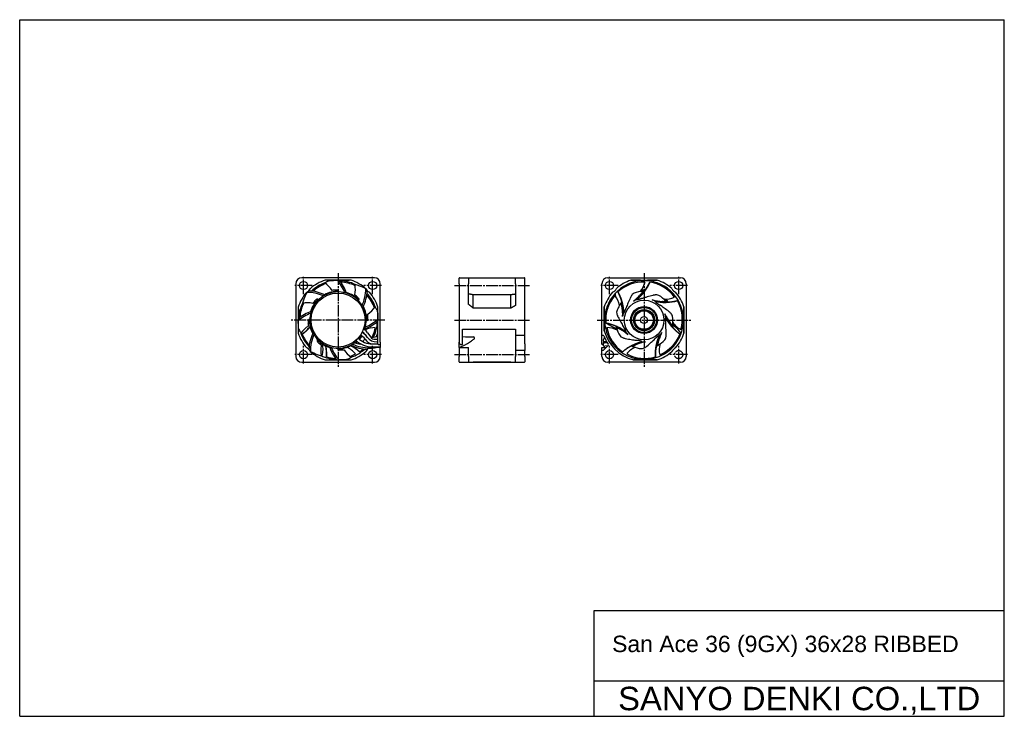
# Model space of a CAD drawing. Header units: millimetres. Extents: x 0 to 420, y 0 to 297.
import ezdxf
from ezdxf.enums import TextEntityAlignment as Align

# ---------------------------------------------------------------- set-up
doc = ezdxf.new("R2010")
doc.units = ezdxf.units.MM
doc.linetypes.add('CENTER', pattern=[27, 20, -2, 3, -2])
doc.linetypes.add('HS', pattern=[0])
doc.styles.get("Standard").update_dxf_attribs({"font": 'arial.ttf'})

msp = doc.modelspace()

# ---------------------------------------------------------------- linework, layer by layer
at = {"color": 7, "linetype": 'HS'}
for p, q in [((0, 297), (420, 297)), ((0, 0), (0, 297)), ((420, 0), (420, 297)), ((245, 45), (420, 45)), ((245, 0), (245, 45)), ((245, 15), (420, 15)), ((0, 0), (420, 0))]:
    msp.add_line(p, q, dxfattribs=at)
at = {"color": 7}
for p, q in [((151.3, 186.9), (120.3, 186.9)), ((141.35, 185.9), (130.26, 185.9)), ((136.34, 185.89), (135.46, 185.89)), ((187.44, 184.4), (187.44, 186.7)), ((187.64, 186.9), (191.44, 186.9)), ((191.44, 186.9), (193.44, 186.9)), ((191.44, 186.9), (191.44, 184.4)), ((191.44, 186.85), (211.44, 186.85)), ((193.44, 186.9), (209.53, 186.9)), ((193.44, 186.85), (193.44, 186.9)), ((209.53, 186.9), (211.44, 186.9)), ((209.53, 186.85), (209.53, 186.9)), ((211.44, 186.9), (215.24, 186.9)), ((211.44, 184.4), (211.44, 186.9)), ((215.44, 162.4), (215.44, 186.7)), ((250.85, 186.9), (281.85, 186.9)), ((260.75, 185.9), (271.96, 185.9)), ((117.8, 184.4), (117.8, 153.4)), ((153.8, 159.41), (153.8, 184.4)), ((187.44, 184.4), (187.44, 159.41)), ((191.44, 175.58), (191.44, 184.4)), ((211.44, 184.4), (211.44, 175.08)), ((248.35, 162.42), (248.35, 184.4)), ((266.5, 181.15), (266.31, 180.9)), ((284.35, 184.4), (284.35, 153.4)), ((131.38, 180.04), (131.38, 180.05)), ((132.42, 180.41), (132.42, 180.4)), ((209.53, 179.66), (193.44, 179.66)), ((193.44, 173.97), (193.44, 179.66)), ((209.53, 173.97), (209.53, 179.66)), ((256.86, 176.65), (256.94, 176.35)), ((270.08, 179.41), (270.22, 179.45)), ((276.02, 176.42), (275.71, 176.41)), ((118.8, 174.44), (118.8, 163.36)), ((152.8, 162.08), (152.8, 174.44)), ((209.53, 173.97), (193.44, 173.97)), ((249.35, 164.34), (249.35, 174.5)), ((283.35, 174.5), (283.35, 163.29)), ((118.81, 169.44), (118.81, 168.56)), ((152.79, 168.36), (152.79, 169.24)), ((146.15, 163.87), (146.34, 163.75)), ((146.65, 165.07), (147.04, 164.82)), ((146.72, 165.29), (146.81, 165.23)), ((146.81, 165.23), (147.15, 164.99)), ((188.94, 165.08), (211.44, 165.08)), ((188.94, 158.61), (188.94, 165.08)), ((211.44, 165.08), (211.44, 155.92)), ((254.38, 166.31), (254.66, 166.19)), ((278.26, 166.03), (278.06, 166.27)), ((142.69, 159.57), (142.61, 159.63)), ((147.35, 162.77), (147.73, 162.23)), ((148.4, 163.51), (149.77, 161.58)), ((151.53, 160.73), (152.8, 160.82)), ((152.79, 162.07), (152.79, 163.5)), ((152.8, 159.41), (152.8, 162.08)), ((211.44, 162.4), (215.44, 162.4)), ((215.44, 158.69), (215.44, 162.4)), ((248.35, 160.91), (248.35, 162.42)), ((248.35, 158.61), (248.35, 162.42)), ((248.35, 162.4), (248.9, 162.4)), ((248.35, 159.6), (248.35, 159.62)), ((249.35, 161.86), (249.35, 160.84)), ((249.83, 160.81), (249.35, 160.84)), ((142.69, 159.57), (143.03, 159.32)), ((150.4, 158.71), (152.81, 158.71)), ((150.4, 157.43), (153.8, 157.43)), ((151.8, 157.43), (152.07, 157.16)), ((153.6, 157.16), (152.07, 157.16)), ((152.3, 159.58), (152.8, 159.58)), ((152.8, 158.81), (152.8, 159.41)), ((153.2, 158.41), (153.6, 158.41)), ((153.6, 157.16), (153.8, 157.16)), ((153.8, 159.41), (153.8, 158.61)), ((153.8, 153.4), (153.8, 157.16)), ((187.44, 157.3), (187.44, 159.41)), ((187.44, 157.16), (187.44, 157.3)), ((187.44, 157.16), (187.64, 157.16)), ((187.44, 157.16), (187.44, 153.4)), ((187.64, 157.16), (191.44, 157.16)), ((188.44, 158.41), (188.94, 158.41)), ((188.94, 158.61), (188.94, 158.41)), ((191.44, 153.4), (191.44, 157.16)), ((211.44, 156), (215.44, 156)), ((211.44, 155.92), (211.44, 153.4)), ((215.44, 158.69), (215.44, 158.06)), ((215.44, 158.06), (215.44, 155.98)), ((215.44, 155.98), (215.44, 155.92)), ((215.44, 153.4), (215.44, 155.92)), ((248.35, 157.16), (250.08, 157.16)), ((248.35, 155.92), (248.35, 157.16)), ((248.35, 156), (248.84, 156)), ((248.35, 153.4), (248.35, 155.92)), ((248.82, 158.41), (248.55, 158.41)), ((250.98, 158.06), (248.98, 156.06)), ((250.47, 159.6), (249.32, 159.6)), ((250.71, 159.2), (249.35, 158.98)), ((250.88, 157.95), (249.55, 157.73)), ((260.91, 157.93), (261.18, 158.07)), ((271.54, 157.8), (271.6, 158.11)), ((130.26, 151.9), (141.35, 151.9)), ((135.26, 151.91), (136.14, 151.91)), ((187.44, 151.1), (187.44, 153.4)), ((191.44, 153.4), (191.44, 150.9)), ((211.44, 150.9), (211.44, 153.4)), ((215.44, 153.4), (215.44, 151.1)), ((271.96, 151.9), (261.8, 151.9)), ((120.3, 150.9), (151.3, 150.9)), ((187.64, 150.9), (191.44, 150.9)), ((191.44, 150.95), (211.44, 150.95)), ((191.44, 150.9), (193.44, 150.9)), ((193.44, 150.9), (193.44, 150.95)), ((209.53, 150.9), (193.44, 150.9)), ((209.53, 150.9), (209.53, 150.95)), ((209.53, 150.9), (211.44, 150.9)), ((211.44, 150.9), (215.24, 150.9)), ((281.85, 150.9), (250.85, 150.9))]:
    msp.add_line(p, q, dxfattribs=at)
at = {"color": 7, "linetype": 'CENTER', "ltscale": 0.25}
for p, q in [((121.05, 179.9), (121.05, 187.4)), ((135.8, 188.9), (135.8, 148.9)), ((150.55, 179.9), (150.55, 187.4)), ((251.6, 179.9), (251.6, 187.4)), ((266.35, 188.9), (266.35, 148.9)), ((281.1, 179.9), (281.1, 187.4)), ((124.8, 183.65), (117.3, 183.65)), ((154.3, 183.65), (146.8, 183.65)), ((185.44, 183.65), (217.44, 183.65)), ((255.35, 183.65), (247.85, 183.65)), ((284.85, 183.65), (277.35, 183.65)), ((155.8, 168.9), (115.8, 168.9)), ((185.44, 168.9), (217.44, 168.9)), ((246.35, 168.9), (286.35, 168.9)), ((121.05, 150.4), (121.05, 157.9)), ((150.55, 150.4), (150.55, 157.9)), ((251.6, 150.4), (251.6, 157.9)), ((281.1, 150.4), (281.1, 157.9)), ((124.8, 154.15), (117.3, 154.15)), ((154.3, 154.15), (146.8, 154.15)), ((185.44, 154.15), (217.44, 154.15)), ((255.35, 154.15), (247.85, 154.15)), ((284.85, 154.15), (277.35, 154.15))]:
    msp.add_line(p, q, dxfattribs=at)
msp.add_line((153.8, 158.61), (153.8, 157.16))
at = {"color": 7}
for centre, radius in [((121.05, 183.65), 1.75), ((150.55, 183.65), 1.75), ((251.6, 183.65), 1.75), ((281.1, 183.65), 1.75), ((135.8, 168.9), 11.5), ((266.35, 168.9), 5.75), ((266.35, 168.9), 5.35), ((266.35, 168.9), 4.5), ((266.35, 168.9), 4.2), ((266.35, 168.9), 3.95), ((266.35, 168.9), 1.49), ((121.05, 154.15), 1.75), ((150.55, 154.15), 1.75), ((251.6, 154.15), 1.75)]:
    msp.add_circle(centre, radius, dxfattribs=at)
at = {"color": 7, "ltscale": 0.403342}
msp.add_circle((266.35, 168.9), 8.45, dxfattribs=at)
at = {"color": 7, "linetype": 'CENTER', "ltscale": 0.25}
msp.add_circle((281.1, 154.15), 1.75, dxfattribs=at)
at = {"color": 7}
for centre, radius, start, end in [((120.3, 184.4), 2.5, 90, 180), ((135.8, 168.9), 17.88, 108.0596, 131.5307), ((137.21, 173.57), 13.18, 114.427, 122.0033), ((125.34, 444.99), 259.3, 271.5259, 272.2376), ((122.49, 174.43), 17.31, 20.6883, 41.4406), ((122.49, 174.43), 17.97, 19.1296, 39.59), ((135.8, 168.9), 16.8, 64.3945, 87.5974), ((136.15, 169.23), 15.91, 64.0072, 87.1498), ((135.8, 168.9), 17.88, 48.4693, 71.9404), ((151.3, 184.4), 2.5, 0, 90), ((187.64, 186.7), 0.2, 90, 180), ((215.24, 186.7), 0.2, 0, 90), ((250.85, 184.4), 2.5, 90, 180), ((266.35, 168.9), 17.9, 108.2461, 131.3916), ((266, 169.23), 15.91, 87.3665, 132.7898), ((266.35, 168.9), 16.8, 90, 115.596), ((258.76, 186.63), 8.12, 316.3979, 349.3356), ((279.66, 174.43), 17.97, 141.252, 143.5194), ((266.35, 168.9), 16.8, 70.6263, 90), ((250.55, 193.04), 19.84, 323.1836, 336.4528), ((266.39, 169.37), 15.91, 35.9379, 81.3612), ((266.35, 168.9), 17.9, 48.6084, 71.7539), ((281.85, 184.4), 2.5, 0, 90), ((135.8, 168.9), 17.88, 138.4693, 161.9404), ((145.98, 168.42), 26.55, 152.4447, 159.2581), ((121.05, 183.65), 3.2, 295.2364, 334.7636), ((135.8, 168.9), 17.83, 138.0336, 138.5233), ((122.47, 163.4), 17.31, 65.6883, 90.0929), ((122.47, 163.4), 17.97, 64.1296, 87.4204), ((135.8, 168.9), 16.8, 109.3945, 132.5974), ((135.76, 169.37), 15.91, 108.8591, 132.1064), ((135.8, 168.9), 12.25, 88.9682, 118.0934), ((122.49, 174.43), 12.89, 33.4689, 53.1324), ((135.8, 168.9), 12, 76.1269, 106.373), ((134.9, 167.62), 14.02, 89.3631, 96.8016), ((134.92, 169.38), 12.26, 85.9521, 89.3441), ((151.6, 193.04), 19.84, 215.0899, 216.8164), ((122.49, 174.43), 15.11, 25.3135, 28.3582), ((135.8, 168.9), 12.25, 43.9682, 73.0934), ((130.3, 182.23), 12.89, 348.4689, 8.1324), ((140.1, 171.21), 13.18, 69.427, 77.0033), ((135.33, 158.72), 26.55, 62.4447, 69.2581), ((130.3, 182.23), 17.31, 335.6883, 0.0929), ((130.3, 182.23), 17.97, 334.1296, 357.4204), ((135.8, 168.9), 17.83, 48.0336, 48.5233), ((150.55, 183.65), 3.2, 205.2364, 244.7636), ((135.8, 168.9), 17.88, 18.0596, 41.5307), ((266.35, 168.9), 17.9, 138.6084, 161.7539), ((266.35, 168.9), 16.8, 115.6263, 160.596), ((251.6, 183.65), 3.2, 294.3871, 335.6129), ((237.63, 171.6), 19.84, 14.6121, 27.8814), ((271.85, 182.23), 12.89, 171.8673, 174.2016), ((266.35, 168.9), 12.25, 92.5469, 110.4987), ((279.66, 174.43), 15.97, 153.4437, 155.3668), ((267.36, 169.1), 12.63, 95.6103, 98.9905), ((266.35, 168.9), 12.71, 89.9133, 94.3729), ((259.56, 184.93), 7.33, 323.4467, 326.4564), ((266.35, 168.9), 12.25, 91.3177, 92.5469), ((250.47, 192.92), 19.55, 322.0054, 322.9526), ((266.35, 168.9), 12.25, 89.3267, 91.3178), ((267.05, 171.23), 10.48, 91.3878, 95.0838), ((279.66, 174.43), 15.11, 151.6418, 153.6206), ((267.24, 169.38), 12.26, 92.2777, 94.0479), ((279.66, 174.43), 12.89, 126.8673, 129.118), ((266.35, 168.9), 16.8, 25.6263, 70.596), ((279.68, 163.4), 17.97, 96.252, 98.3795), ((281.1, 183.65), 3.2, 204.3871, 245.6129), ((266.35, 168.9), 17.9, 18.2461, 41.3916), ((133.49, 173.2), 13.18, 159.427, 167.0033), ((135.8, 168.9), 12.25, 133.9682, 163.0934), ((135.8, 168.9), 12, 121.1269, 162.2039), ((136.07, 167.36), 14.02, 134.3631, 141.8016), ((126.78, 196.3), 19.84, 266.1409, 268.245), ((134.84, 168.61), 12.26, 130.9521, 134.3441), ((126.68, 185.89), 8.12, 270.049, 272.9691), ((122.47, 163.4), 15.11, 70.3135, 73.3582), ((135.8, 168.9), 12, 117.2039, 121.1269), ((135.8, 168.9), 12, 111.627, 117.2039), ((135.8, 168.9), 12, 106.373, 111.627), ((135.8, 168.9), 11.99, 106.3702, 111.6298), ((135.8, 168.9), 12, 72.2039, 76.1269), ((135.8, 168.9), 12, 31.1269, 72.2039), ((134.26, 168.63), 14.02, 44.3631, 51.8016), ((135.52, 169.86), 12.26, 40.9521, 44.3441), ((130.3, 182.23), 15.11, 340.3135, 343.3582), ((154.39, 174.02), 8.12, 139.2359, 142.1957), ((135.8, 168.9), 16.8, 19.3945, 42.5974), ((136.27, 168.83), 15.91, 19.1351, 41.2049), ((265.88, 168.83), 15.91, 138.7951, 184.2184), ((247.76, 174.02), 8.12, 7.8265, 40.7641), ((271.85, 182.23), 17.97, 186.252, 190.4686), ((266.35, 168.9), 12.25, 140.7552, 142.7463), ((332.12, 146.03), 78.62, 155.7064, 157.5182), ((264.83, 176.59), 4.72, 148.3046, 156.2149), ((264.82, 176.83), 4.59, 139.8002, 147.8757), ((262.84, 178.61), 1.93, 113.7236, 142.1592), ((250.29, 193.07), 19.78, 305.6223, 320.8069), ((251.61, 191.05), 17.37, 305.9903, 313.52), ((266.35, 168.9), 9.28, 110.0702, 119.2597), ((250.37, 193.03), 20.03, 309.7123, 321.6386), ((263.22, 177.69), 0.0856, 231.979, 270.9629), ((251.24, 191.44), 17.9, 313.5193, 320.184), ((256.29, 187.31), 11.38, 320.4521, 322.8934), ((271.41, 161.76), 17.37, 106.9424, 109.2406), ((277.71, 141.94), 38.17, 105.2212, 107.3069), ((289.2, 104.26), 77.55, 104.2717, 106.108), ((266.35, 168.9), 9.28, 58.6416, 67.8311), ((275.24, 196.53), 19.78, 254.1937, 269.3784), ((274.48, 194.24), 17.37, 254.5617, 262.0914), ((271.42, 174.89), 4.72, 96.8759, 104.7864), ((271.6, 175.05), 4.58, 88.3628, 96.4664), ((275.25, 196.44), 20.03, 258.2837, 270.21), ((271.27, 176.83), 0.0856, 180.5504, 219.5343), ((271.75, 177.7), 1.93, 62.295, 90.7306), ((274.55, 194.76), 17.9, 262.0908, 268.7554), ((266.35, 168.9), 12.25, 41.1183, 59.0701), ((274.47, 188.24), 11.38, 269.0235, 271.4648), ((275.48, 185.89), 8.12, 264.9693, 297.907), ((279.68, 163.4), 15.11, 107.819, 108.6206), ((274.66, 184.2), 7.33, 272.0181, 275.0278), ((275.23, 196.3), 19.55, 270.5768, 271.524), ((267.32, 168.61), 12.26, 45.6559, 48.3202), ((268.49, 170.05), 10.48, 38.2798, 47.4353), ((266.35, 168.9), 12.25, 39.8891, 41.1184), ((266.35, 168.9), 12.25, 37.8981, 39.8892), ((266.09, 167.36), 14.02, 40.914, 45.6369), ((275.37, 196.3), 19.84, 271.755, 285.0242), ((266.75, 169.16), 15.91, 344.5093, 29.9326), ((130.27, 155.59), 17.97, 109.1296, 129.59), ((135.8, 168.9), 16.8, 154.3945, 177.5974), ((135.41, 169.16), 15.91, 153.6924, 177.0362), ((122.47, 163.4), 12.89, 78.4689, 98.1324), ((135.8, 168.9), 12, 162.2039, 166.1269), ((135.8, 168.9), 12, 27.2039, 31.1269), ((135.8, 168.9), 12, 346.1269, 27.2039), ((135.8, 168.9), 12.25, 358.9682, 28.0934), ((141.34, 182.21), 12.89, 303.4689, 323.1324), ((140.47, 167.49), 13.18, 24.427, 32.0033), ((411.89, 179.36), 259.3, 181.5259, 182.2376), ((266.35, 168.9), 16.8, 160.6263, 180), ((260.82, 182.21), 12.89, 216.8673, 219.316), ((256.57, 172.2), 1.93, 165.1522, 193.5877), ((266.35, 168.9), 12.25, 155, 161.9273), ((266.35, 168.9), 12.25, 143.9755, 155), ((266.35, 168.9), 12.25, 142.7463, 143.9755), ((249.58, 173.59), 7.33, 14.8752, 17.885), ((237.66, 171.46), 19.55, 13.434, 14.3811), ((245.69, 172.51), 11.38, 11.8806, 14.3219), ((237.44, 171.42), 19.78, 357.0508, 12.2355), ((239.31, 171.14), 17.9, 4.9479, 11.6126), ((237.52, 171.45), 20.03, 1.1409, 13.0671), ((239.84, 171.18), 17.37, 357.4189, 4.9486), ((290.08, 162.79), 33.37, 156.5122, 160.0939), ((255.12, 147.13), 33.37, 53.6551, 57.2367), ((229.42, 109.87), 78.62, 52.8492, 54.6611), ((274.19, 168.67), 4.72, 45.4475, 53.3577), ((279.68, 163.4), 12.89, 81.8673, 84.0622), ((266.35, 168.9), 16.8, 0, 25.596), ((130.27, 155.59), 17.31, 110.6883, 131.4406), ((-140.29, 158.44), 259.3, 1.5259, 2.2376), ((135.32, 168.01), 12.26, 175.9521, 179.3441), ((137.08, 168), 14.02, 179.3631, 186.8016), ((130.27, 155.59), 15.11, 115.3135, 118.3582), ((135.8, 168.9), 12.25, 178.9682, 208.0934), ((135.8, 168.9), 12, 166.1269, 207.2039), ((141.34, 182.21), 17.97, 289.1296, 309.59), ((141.34, 182.21), 17.31, 290.6883, 311.4406), ((141.34, 182.21), 15.11, 295.3135, 298.3582), ((134.53, 169.8), 14.02, 359.3631, 6.8016), ((136.28, 169.78), 12.26, 355.9521, 359.3441), ((135.8, 168.9), 16.8, 334.3945, 357.5974), ((266.35, 168.9), 16.8, 180, 205.596), ((260.82, 182.21), 17.97, 231.252, 232.9845), ((259.2, 172.65), 4.59, 191.2287, 199.3043), ((259.39, 172.51), 4.72, 199.7332, 207.6435), ((325.24, 206.06), 78.62, 207.1349, 208.9468), ((285.92, 183.64), 33.37, 207.9408, 211.5225), ((266.35, 168.9), 9.28, 161.4987, 170.6883), ((257.53, 171.93), 0.0856, 283.4076, 322.3915), ((293.49, 179.17), 19.78, 202.7651, 217.9498), ((291.23, 178.34), 17.37, 203.1328, 210.6629), ((266.35, 168.9), 9.28, 7.213, 16.4025), ((275.62, 170), 0.0856, 129.1218, 168.1058), ((293.43, 179.11), 20.03, 206.8552, 218.7814), ((291.69, 178.61), 17.9, 210.6622, 217.3268), ((274.42, 168.63), 4.59, 36.943, 45.0186), ((276.6, 170.16), 1.93, 10.8665, 39.302), ((266.35, 168.9), 12.25, 349.6897, 7.6416), ((266.35, 168.9), 16.8, 340.6263, 0), ((271.89, 155.59), 17.97, 51.252, 53.2563), ((131.13, 170.31), 13.18, 204.427, 212.0033), ((130.27, 155.59), 12.89, 123.4689, 143.1324), ((108.75, 178.93), 19.84, 306.4043, 319.6736), ((116.83, 172.36), 8.12, 320.3975, 326.4593), ((144.31, 160.63), 5, 35.251, 57), ((135.8, 168.9), 12, 339.9954, 340.973), ((135.8, 168.9), 12, 340.973, 342.2039), ((135.8, 168.9), 12, 342.2039, 346.1269), ((135.8, 168.9), 12.25, 339.7257, 343.0934), ((151.39, 157.55), 8.12, 87.8073, 119.7126), ((136.04, 168.49), 15.91, 334.2414, 349.7764), ((155.82, 148.12), 19.84, 100.6901, 101.9482), ((136.27, 168.83), 15.91, 355.7816, 356.5036), ((266.35, 168.9), 17.6, 195.0037, 254.9963), ((246.33, 148.12), 19.84, 66.0407, 79.3099), ((250.76, 157.55), 8.12, 59.255, 92.1927), ((266.11, 168.49), 15.91, 190.2236, 235.6469), ((260.82, 182.21), 17.97, 234.9212, 249.8727), ((266.35, 168.9), 12.25, 192.1838, 194.1749), ((246.46, 148.07), 19.55, 64.8625, 65.8097), ((266.35, 168.9), 12.25, 194.1749, 195.4041), ((266.35, 168.9), 12.25, 195.404, 213.3558), ((252.23, 158.71), 7.33, 66.3038, 69.3136), ((246.39, 147.95), 20.03, 52.5694, 64.4957), ((246.35, 147.86), 19.78, 48.4794, 63.6641), ((250.65, 154.99), 11.38, 63.3092, 65.7505), ((247.74, 149.15), 17.9, 56.3765, 63.0411), ((248.04, 149.6), 17.37, 48.8475, 56.3771), ((258.48, 163.89), 0.0856, 334.8361, 13.82), ((266.35, 168.9), 9.28, 212.9273, 222.1168), ((242.33, 164.11), 33.37, 2.2265, 5.8082), ((197.17, 160.97), 78.62, 1.4207, 3.2325), ((286.54, 174.61), 11.38, 217.5949, 220.0362), ((283.49, 171.95), 7.33, 220.5895, 223.5993), ((293.31, 179.04), 19.55, 219.1483, 220.0954), ((266.35, 168.9), 12.25, 346.4695, 348.4606), ((293.4, 178.93), 19.84, 220.3264, 233.5957), ((266.35, 168.9), 12.25, 348.4606, 349.6898), ((285.32, 172.36), 8.12, 213.5407, 246.4784), ((265.07, 168), 14.02, 353.1984, 356.6616), ((271.89, 155.59), 12.89, 36.8673, 56.5311), ((268.68, 168.2), 10.48, 349.7927, 354.1731), ((135.8, 168.9), 17.88, 198.0596, 221.5307), ((135.8, 168.9), 16.8, 199.3945, 222.5974), ((135.35, 168.75), 15.91, 201.4959, 221.9397), ((141.3, 155.57), 17.97, 154.1296, 177.4204), ((141.3, 155.57), 17.31, 155.6883, 180.0929), ((135.8, 168.9), 12, 207.2039, 211.1269), ((135.8, 168.9), 12, 211.1269, 252.2039), ((141.3, 155.57), 15.11, 160.3135, 163.3582), ((136.09, 167.93), 12.26, 220.9521, 224.3441), ((135.8, 168.9), 12.25, 223.9682, 253.0934), ((135.8, 168.9), 12, 307.0586, 311.6453), ((135.8, 168.9), 12.25, 307.7707, 311.8018), ((150.4, 167.43), 10, 225.7233, 270), ((150.4, 167.43), 8.72, 225.8747, 270), ((135.8, 168.9), 12, 317.7755, 326.4725), ((135.8, 168.9), 12.25, 317.8195, 326.3619), ((140.42, 155.41), 8.72, 37.6853, 55.1499), ((140.42, 155.41), 10, 37.6853, 55.759), ((144.31, 160.63), 3.72, 35.251, 57), ((135.8, 168.9), 14, 318.9202, 324.845), ((135.8, 168.9), 12, 332.6349, 333.7404), ((135.8, 168.9), 12.25, 332.4186, 333.4723), ((152.3, 164.58), 6.28, 217.6853, 249.0868), ((152.3, 164.58), 5, 217.6853, 270), ((151.4, 162.73), 2, 215.251, 273.8775), ((149.13, 174.4), 12.89, 272.981, 278.1324), ((149.13, 174.4), 12.88, 278.1514, 283.7495), ((135.8, 168.9), 17.83, 336.8368, 342.3745), ((149.13, 174.4), 12.88, 283.7498, 285.866), ((152.52, 162.49), 0.5, 285.866, 303.6359), ((152.52, 162.49), 0.5, 303.6359, 305.0236), ((205.55, 604.81), 443.28, 267.8523, 268.4541), ((172.66, 188.37), 34.76, 301.9853, 305.3897), ((249.8, 79.82), 98.41, 124.6416, 125.406), ((193.58, 161.19), 0.5, 304.6416, 88.4541), ((249.45, 160.22), 0.632, 99.2216, 279.2216), ((248.9, 162.05), 0.35, 21.4281, 90), ((266.35, 168.9), 18.4, 201.4281, 213.7105), ((253.02, 174.4), 12.89, 261.8673, 264.4557), ((266.35, 168.9), 16.8, 205.6263, 250.596), ((257.67, 163.31), 1.93, 216.5807, 245.0163), ((258.96, 165.64), 4.59, 242.6573, 250.7329), ((259.19, 165.7), 4.72, 251.1617, 259.072), ((274.01, 238.11), 78.62, 258.5635, 260.3753), ((267.03, 193.39), 33.37, 259.3693, 262.951), ((270.28, 140.23), 20.03, 103.998, 115.9243), ((270.33, 140.15), 19.78, 99.908, 115.0926), ((270.02, 142.55), 17.37, 100.276, 107.8057), ((265.36, 159.62), 0.0856, 26.2647, 65.2486), ((266.35, 168.9), 9.28, 264.3559, 273.5454), ((247.63, 184.69), 33.37, 310.7979, 314.3796), ((291.22, 154.1), 20.03, 155.4266, 167.3528), ((291.31, 154.08), 19.78, 151.3366, 166.5212), ((266.35, 168.9), 12.25, 298.2612, 316.213), ((289.74, 155.15), 17.9, 159.2336, 165.8983), ((272.99, 162.34), 0.0856, 77.6933, 116.6772), ((266.35, 168.9), 9.28, 315.7844, 324.974), ((289.24, 155.34), 17.37, 151.7046, 159.2343), ((266.81, 168.75), 15.91, 293.0808, 338.5041), ((266.35, 168.9), 16.8, 295.6263, 340.596), ((273.73, 161.68), 1.93, 319.4379, 347.8734), ((271.17, 162.42), 4.59, 345.5144, 353.59), ((271.06, 162.63), 4.72, 354.0189, 1.9292), ((266.35, 168.9), 17.9, 318.6084, 341.7539), ((121.05, 154.15), 3.2, 25.2364, 64.7636), ((135.8, 168.9), 17.83, 228.0336, 228.5233), ((135.8, 168.9), 17.88, 228.4693, 251.9404), ((136.28, 179.08), 26.55, 242.4447, 249.2581), ((137.34, 169.16), 14.02, 224.3631, 231.8016), ((141.3, 155.57), 12.89, 168.4689, 188.1324), ((121.27, 156.22), 8.12, 344.9501, 17.8878), ((111.09, 154), 19.84, 357.8329, 11.1021), ((149.12, 163.36), 17.97, 199.1296, 219.59), ((135.8, 168.9), 12, 252.2039, 256.1269), ((135.8, 168.9), 12, 256.1269, 297.2039), ((149.12, 163.36), 17.31, 200.6883, 221.4406), ((149.12, 163.36), 15.11, 205.3135, 208.3582), ((135.8, 168.9), 12.25, 268.9682, 298.0934), ((136.69, 168.42), 12.26, 265.9521, 269.3441), ((136.7, 170.18), 14.02, 269.3631, 276.8016), ((149.12, 163.36), 12.89, 213.4689, 233.1324), ((136.65, 149.63), 8.12, 36.3787, 69.3164), ((132.04, 140.29), 19.84, 49.2615, 62.5307), ((135.8, 168.9), 12, 297.2039, 301.1269), ((149.13, 174.4), 17.97, 244.1296, 267.4204), ((135.8, 168.9), 17.88, 288.0596, 311.5307), ((135.8, 168.9), 16.8, 289.3945, 312.5974), ((135.8, 168.9), 12, 301.1269, 307.0586), ((149.13, 174.4), 17.31, 245.6883, 270.0929), ((149.13, 174.4), 16.26, 247.9812, 256.3159), ((136.04, 168.49), 15.91, 304.3531, 311.672), ((150.55, 154.15), 3.2, 120.4478, 154.7636), ((149.13, 174.4), 17.49, 269.3452, 279.6784), ((135.8, 168.9), 17.83, 318.0336, 318.5233), ((130.82, 166.94), 20.82, 331.5284, 332.9875), ((153.2, 158.81), 0.4, 180, 270), ((153.6, 158.61), 0.2, 270, 0), ((188.44, 159.41), 1, 180, 270), ((172.56, 193.14), 38.94, 292.4653, 296.6891), ((248.55, 158.61), 0.2, 180, 270), ((249.45, 158.98), 0.632, 99.2216, 209.2917), ((249.45, 158.36), 0.632, 99.2216, 279.2216), ((248.84, 156.2), 0.2, 270, 315), ((250.63, 158.41), 0.5, 315, 33.7105), ((253.02, 174.4), 17.97, 276.252, 278.018), ((270.11, 140.29), 19.84, 117.4693, 130.7385), ((265.5, 149.63), 8.12, 110.6836, 143.6213), ((266.35, 168.9), 12.25, 243.6124, 245.6035), ((270.24, 140.36), 19.55, 116.2911, 117.2383), ((266.35, 168.9), 12.25, 245.6034, 246.8326), ((266.35, 168.9), 12.25, 246.8326, 264.7844), ((265.51, 151.51), 7.33, 117.7324, 120.7421), ((267.43, 147.95), 11.38, 114.7378, 117.1791), ((270.19, 142.04), 17.9, 107.805, 114.4697), ((265.3, 158.63), 1.93, 268.0075, 296.4503), ((264.29, 161.09), 4.59, 294.0859, 302.1614), ((264.38, 161.31), 4.72, 302.5903, 310.5006), ((217.02, 218.04), 78.62, 309.9921, 311.8039), ((291.06, 154), 19.84, 168.8979, 182.1671), ((266.35, 168.9), 12.25, 295.041, 297.032), ((291.09, 154.15), 19.55, 167.7197, 168.6668), ((266.35, 168.9), 12.25, 297.032, 298.2612), ((266.35, 168.9), 17.9, 288.2461, 311.3916), ((279.41, 157.4), 7.32, 169.1579, 172.1719), ((283.4, 156.68), 11.38, 166.1664, 168.6077), ((280.88, 156.22), 8.12, 162.1122, 195.0499), ((281.1, 154.15), 3.2, 114.3871, 155.6129), ((260.85, 155.57), 17.97, 6.252, 8.1555), ((120.3, 153.4), 2.5, 180, 270), ((131.51, 166.59), 13.18, 249.427, 257.0033), ((135.35, 168.75), 15.91, 244.3853, 246.9192), ((135.8, 168.9), 16.8, 244.3945, 267.5974), ((135.63, 168.45), 15.91, 252.9245, 266.8179), ((146.27, -107.19), 259.3, 91.5259, 92.2376), ((134.4, 164.23), 13.18, 294.427, 302.0033), ((135.63, 168.45), 15.91, 289.3251, 298.3478), ((151.3, 153.4), 2.5, 270, 0), ((250.85, 153.4), 2.5, 180, 270), ((266.52, 168.45), 15.91, 241.6522, 287.0755), ((253.04, 163.36), 12.89, 306.8673, 309.6189), ((266.35, 168.9), 16.8, 250.6263, 270), ((266.35, 168.9), 16.8, 270, 295.596), ((253.04, 163.36), 17.97, 321.252, 323.0744), ((260.85, 155.57), 12.89, 351.8673, 354.8062), ((281.85, 153.4), 2.5, 270, 0), ((187.64, 151.1), 0.2, 180, 270), ((215.24, 151.1), 0.2, 270, 0)]:
    msp.add_arc(centre, radius, start, end, dxfattribs=at)
for points, weights in [([(132.24, 185.78), (131.27, 185.83), (130.26, 185.9)], [1.00857192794, 1.00657621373, 1]), ([(141.35, 185.9), (138.83, 185.72), (136.49, 185.7)], [1, 1.01648441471, 1.00418768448]), ([(263.36, 185.86), (262.08, 185.87), (260.75, 185.9)], [1, 1.0031097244, 1]), ([(271.96, 185.9), (270.62, 185.87), (269.34, 185.86)], [1, 1.0031097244, 1]), ([(193.44, 179.66), (192.45, 179.84), (191.44, 180.02)], [1, 1.00008958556, 1]), ([(211.44, 179.9), (210.48, 179.78), (209.53, 179.66)], [1, 1.00003995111, 1]), ([(118.8, 174.44), (118.98, 171.93), (119, 169.59)], [1, 1.01648441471, 1.00418768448]), ([(152.69, 172.46), (152.73, 173.43), (152.8, 174.44)], [1.00857192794, 1.00657621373, 1]), ([(193.44, 173.97), (192.58, 174.76), (191.44, 175.58)], [1, 1.00090661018, 1]), ([(211.44, 175.08), (210.39, 174.52), (209.53, 173.97)], [1, 1.00043662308, 1]), ([(249.35, 174.5), (249.38, 173.17), (249.39, 171.89)], [1, 1.0031097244, 1]), ([(283.31, 171.89), (283.33, 173.17), (283.35, 174.5)], [1, 1.0031097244, 1]), ([(152.79, 163.5), (152.63, 165.94), (152.61, 168.21)], [1.00091602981, 1.01613403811, 1.00418768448]), ([(118.92, 165.34), (118.87, 164.37), (118.8, 163.36)], [1.00857192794, 1.00657621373, 1]), ([(249.39, 165.91), (249.38, 165.1), (249.37, 164.28)], [1, 1.00195425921, 1.0014522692]), ([(283.35, 163.29), (283.33, 164.63), (283.31, 165.91)], [1, 1.0031097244, 1]), ([(130.26, 151.9), (132.77, 152.07), (135.11, 152.1)], [1, 1.01648441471, 1.00418768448]), ([(139.36, 152.01), (140.33, 151.97), (141.35, 151.9)], [1.00857192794, 1.00657621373, 1]), ([(261.73, 151.92), (262.56, 151.93), (263.36, 151.94)], [1.0014522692, 1.00195425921, 1]), ([(269.34, 151.94), (270.62, 151.92), (271.96, 151.9)], [1, 1.0031097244, 1])]:
    msp.add_rational_spline(points, weights, degree=2, dxfattribs=at)
for points, degree in [([(131.76, 185.57), (131.92, 185.64), (132.08, 185.71), (132.24, 185.78)], 3), ([(268.78, 185.11), (268.37, 184.14), (267.9, 183.2), (267.38, 182.29), (266.8, 181.41), (266.18, 180.56), (265.51, 179.76), (264.79, 178.99), (264.02, 178.27), (263.22, 177.6)], 9), ([(266.35, 185.83), (265.39, 185.84), (264.39, 185.85), (263.36, 185.86)], 3), ([(269.34, 185.86), (268.31, 185.85), (267.31, 185.84), (266.35, 185.83)], 3), ([(268.74, 185.11), (268.74, 185.11), (268.76, 185.11), (268.78, 185.11)], 3), ([(135.27, 181.64), (135.31, 181.58), (135.35, 181.53), (135.39, 181.47), (135.42, 181.42), (135.46, 181.36), (135.5, 181.31), (135.54, 181.25), (135.58, 181.2), (135.62, 181.15)], 9), ([(255.17, 180.88), (255.17, 180.88), (255.18, 180.89), (255.19, 180.9)], 3), ([(255.19, 180.9), (255.69, 179.98), (256.14, 179.03), (256.53, 178.05), (256.86, 177.05), (257.13, 176.04), (257.33, 175.01), (257.48, 173.97), (257.57, 172.92), (257.6, 171.88)], 9), ([(265.87, 180.89), (265.79, 180.78), (265.71, 180.68), (265.62, 180.58)], 3), ([(266.07, 180.6), (266.15, 180.7), (266.23, 180.8), (266.31, 180.9)], 3), ([(271.92, 184.75), (271.93, 184.75), (271.93, 184.75), (271.93, 184.74)], 3), ([(125.39, 176.44), (125.47, 176.43), (125.55, 176.42), (125.63, 176.42), (125.71, 176.41), (125.79, 176.41), (125.87, 176.4), (125.95, 176.4), (126.03, 176.4), (126.11, 176.39)], 9), ([(260.51, 178.5), (260.49, 178.46), (260.48, 178.42), (260.46, 178.37)], 3), ([(260.93, 179.27), (260.89, 179.21), (260.85, 179.14), (260.81, 179.07)], 3), ([(265.06, 180.06), (265.04, 180.03), (265.02, 180), (264.99, 179.97)], 3), ([(265.46, 180.56), (265.43, 180.52), (265.4, 180.48), (265.36, 180.44)], 3), ([(271.08, 179.6), (271.01, 179.59), (270.93, 179.58), (270.85, 179.57)], 3), ([(280.54, 177.1), (279.53, 176.82), (278.5, 176.6), (277.46, 176.44), (276.41, 176.34), (275.36, 176.31), (274.31, 176.33), (273.27, 176.42), (272.23, 176.56), (271.2, 176.77)], 9), ([(274.27, 176.87), (274.24, 176.87), (274.2, 176.87), (274.16, 176.87)], 3), ([(274.91, 176.87), (274.86, 176.87), (274.81, 176.87), (274.76, 176.87)], 3), ([(275.43, 176.75), (275.29, 176.75), (275.16, 176.75), (275.03, 176.75)], 3), ([(275.32, 176.41), (275.45, 176.41), (275.58, 176.41), (275.71, 176.41)], 3), ([(280.52, 177.14), (280.52, 177.14), (280.53, 177.13), (280.54, 177.1)], 3), ([(152.47, 172.94), (152.55, 172.78), (152.62, 172.62), (152.69, 172.46)], 3), ([(250.5, 174.47), (250.5, 174.47), (250.5, 174.48), (250.51, 174.48)], 3), ([(256.67, 175.47), (256.69, 175.42), (256.7, 175.37), (256.71, 175.32)], 3), ([(256.68, 176), (256.71, 175.87), (256.74, 175.74), (256.77, 175.61)], 3), ([(256.82, 174.85), (256.83, 174.81), (256.84, 174.78), (256.84, 174.74)], 3), ([(257.03, 175.97), (257, 176.1), (256.97, 176.22), (256.94, 176.35)], 3), ([(277.01, 172.46), (276.97, 172.48), (276.94, 172.51), (276.9, 172.54)], 3), ([(249.39, 171.89), (249.4, 170.86), (249.41, 169.86), (249.42, 168.9)], 3), ([(249.42, 168.9), (249.41, 167.94), (249.4, 166.94), (249.39, 165.91)], 3), ([(254.87, 171.13), (254.89, 171.06), (254.92, 170.99), (254.94, 170.91)], 3), ([(255.21, 170.32), (255.23, 170.28), (255.25, 170.24), (255.27, 170.2)], 3), ([(281.61, 162.92), (280.76, 163.54), (279.95, 164.2), (279.17, 164.92), (278.44, 165.67), (277.76, 166.47), (277.13, 167.31), (276.54, 168.18), (276.01, 169.08), (275.53, 170.02)], 9), ([(277.67, 171.87), (277.61, 171.93), (277.56, 171.98), (277.5, 172.03)], 3), ([(283.28, 168.9), (283.29, 169.86), (283.3, 170.86), (283.31, 171.89)], 3), ([(283.31, 165.91), (283.3, 166.94), (283.29, 167.94), (283.28, 168.9)], 3), ([(119.13, 164.85), (119.06, 165.02), (118.99, 165.18), (118.92, 165.34)], 3), ([(120.54, 162.92), (120.95, 163.22), (121.35, 163.53), (121.75, 163.85), (122.13, 164.18), (122.51, 164.52), (122.87, 164.88), (123.23, 165.24), (123.57, 165.61), (123.9, 165.99)], 9), ([(152.15, 167.66), (152.11, 167.65), (152.07, 167.65), (152.03, 167.64), (151.99, 167.63), (151.95, 167.63), (151.91, 167.62), (151.87, 167.61), (151.84, 167.6), (151.8, 167.6)], 9), ([(152.14, 167.62), (152.14, 167.62), (152.14, 167.64), (152.15, 167.66)], 3), ([(250.01, 167.66), (251.04, 167.48), (252.06, 167.23), (253.07, 166.92), (254.06, 166.56), (255.02, 166.14), (255.95, 165.66), (256.86, 165.13), (257.73, 164.54), (258.57, 163.91)], 9), ([(250.01, 167.62), (250.01, 167.62), (250.01, 167.64), (250.01, 167.66)], 3), ([(255.01, 166.03), (254.89, 166.08), (254.78, 166.13), (254.66, 166.19)], 3), ([(254.77, 165.76), (254.89, 165.71), (255.01, 165.65), (255.13, 165.59)], 3), ([(255.18, 165.43), (255.22, 165.41), (255.27, 165.39), (255.32, 165.37)], 3), ([(255.76, 165.16), (255.79, 165.14), (255.82, 165.12), (255.86, 165.11)], 3), ([(277.52, 167.67), (277.5, 167.7), (277.47, 167.73), (277.45, 167.76)], 3), ([(277.92, 167.18), (277.89, 167.21), (277.86, 167.25), (277.82, 167.29)], 3), ([(277.82, 166.57), (277.9, 166.47), (277.98, 166.37), (278.06, 166.27)], 3), ([(278.15, 166.7), (278.06, 166.8), (277.98, 166.91), (277.9, 167.01)], 3), ([(279, 166.34), (279, 166.34), (278.99, 166.34), (278.99, 166.34)], 3), ([(120.53, 162.96), (120.53, 162.96), (120.53, 162.95), (120.54, 162.92)], 3), ([(257.13, 155.35), (257.92, 156.04), (258.75, 156.69), (259.62, 157.28), (260.52, 157.83), (261.45, 158.32), (262.4, 158.75), (263.38, 159.12), (264.38, 159.44), (265.4, 159.7)], 9), ([(257.45, 161.31), (257.52, 161.28), (257.59, 161.26), (257.66, 161.24)], 3), ([(258.29, 161.07), (258.34, 161.06), (258.38, 161.05), (258.43, 161.04)], 3), ([(271.19, 153.24), (271.15, 154.29), (271.16, 155.34), (271.23, 156.39), (271.37, 157.43), (271.57, 158.47), (271.82, 159.48), (272.14, 160.48), (272.52, 161.46), (272.95, 162.42)], 9), ([(275.73, 161.91), (275.74, 161.98), (275.75, 162.06), (275.76, 162.13)], 3), ([(275.78, 162.78), (275.78, 162.83), (275.77, 162.87), (275.77, 162.92)], 3), ([(281.63, 162.96), (281.63, 162.96), (281.62, 162.95), (281.61, 162.92)], 3), ([(282.2, 163.33), (282.2, 163.32), (282.2, 163.32), (282.2, 163.32)], 3), ([(130.96, 153.24), (130.98, 153.75), (130.99, 154.26), (130.99, 154.76), (130.97, 155.27), (130.93, 155.78), (130.88, 156.28), (130.82, 156.78), (130.74, 157.29), (130.65, 157.78)], 9), ([(145.02, 155.35), (144.64, 155.68), (144.25, 156.01), (143.85, 156.32), (143.44, 156.62), (143.03, 156.91), (142.6, 157.19), (142.17, 157.45), (141.73, 157.7), (141.28, 157.94)], 9), ([(143.03, 159.32), (143.03, 159.32), (143.03, 159.32), (143.03, 159.32)], 3), ([(145.44, 158.74), (145.39, 158.69), (145.34, 158.65), (145.28, 158.6)], 3), ([(148.93, 156.91), (148.99, 156.94), (149.05, 156.98), (149.12, 157.01)], 3), ([(191.09, 158.89), (190.75, 158.71), (190.4, 158.53), (190.05, 158.35)], 3), ([(261.53, 158.24), (261.41, 158.18), (261.3, 158.13), (261.18, 158.07)], 3), ([(261.58, 157.89), (261.7, 157.95), (261.82, 158.01), (261.94, 158.06)], 3), ([(262.1, 158), (262.14, 158.02), (262.19, 158.05), (262.23, 158.07)], 3), ([(262.67, 158.28), (262.7, 158.3), (262.74, 158.31), (262.77, 158.33)], 3), ([(266.73, 157.21), (266.8, 157.24), (266.86, 157.29), (266.93, 157.33)], 3), ([(267.45, 157.72), (267.48, 157.75), (267.52, 157.77), (267.55, 157.8)], 3), ([(271.68, 158.48), (271.65, 158.36), (271.62, 158.23), (271.6, 158.11)], 3), ([(271.99, 158.3), (272.01, 158.43), (272.04, 158.56), (272.07, 158.69)], 3), ([(272.22, 158.78), (272.23, 158.83), (272.24, 158.88), (272.25, 158.93)], 3), ([(272.36, 159.4), (272.36, 159.44), (272.37, 159.47), (272.38, 159.51)], 3), ([(130.92, 153.25), (130.92, 153.25), (130.93, 153.25), (130.96, 153.24)], 3), ([(139.85, 152.23), (139.68, 152.15), (139.52, 152.08), (139.36, 152.01)], 3), ([(144.99, 155.33), (144.99, 155.33), (145, 155.34), (145.02, 155.35)], 3), ([(257.16, 155.33), (257.16, 155.33), (257.15, 155.34), (257.13, 155.35)], 3), ([(260.78, 153.05), (260.78, 153.05), (260.77, 153.05), (260.77, 153.05)], 3), ([(263.36, 151.94), (264.39, 151.95), (265.39, 151.96), (266.35, 151.97)], 3), ([(266.35, 151.97), (267.31, 151.96), (268.31, 151.95), (269.34, 151.94)], 3), ([(271.23, 153.25), (271.23, 153.25), (271.22, 153.25), (271.19, 153.24)], 3)]:
    msp.add_open_spline(points, degree=degree, dxfattribs=at)
for points, knots in [([(133.24, 181.54), (133.24, 181.54), (133.24, 181.54), (133.24, 181.54), (133.24, 181.54), (133.24, 181.54)], [-0.004738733, -0.004738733, -0.004738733, -0.004738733, -0.002369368, -0.002369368, 0, 0, 0, 0]), ([(259.09, 184.05), (259.09, 184.05), (259.09, 184.05), (259.09, 184.05), (259.09, 184.05), (259.09, 184.05)], [0, 0, 0, 0, 0.004886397, 0.004886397, 0.00977302, 0.00977302, 0.00977302, 0.00977302]), ([(265.81, 181.14), (265.82, 181.14), (265.81, 181.09), (265.73, 180.96), (265.68, 180.88)], [0, 0, 0, 0, 0.862535, 1.599097, 1.599097, 1.599097, 1.599097]), ([(266.5, 181.15), (266.46, 181.15), (266.44, 181.15), (266.44, 181.15), (266.44, 181.15)], [0, 0, 0, 0, 0.1661169, 0.1964064, 0.1964064, 0.1964064, 0.1964064]), ([(142.93, 179.65), (142.93, 179.65), (142.93, 179.65), (142.93, 179.65), (142.93, 179.65), (142.93, 179.65)], [-0.004738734, -0.004738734, -0.004738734, -0.004738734, -0.002369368, -0.002369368, 0, 0, 0, 0]), ([(256.86, 176.65), (256.85, 176.62), (256.83, 176.61), (256.83, 176.6), (256.83, 176.6)], [0, 0, 0, 0, 0.1661169, 0.1964064, 0.1964064, 0.1964064, 0.1964064]), ([(265.69, 178.16), (265.59, 178.13), (265.45, 178.08), (265.23, 178.01), (265.07, 177.96), (264.92, 177.91), (264.83, 177.87), (264.75, 177.84), (264.69, 177.83), (264.67, 177.81), (264.66, 177.81), (264.65, 177.81), (264.64, 177.81), (264.63, 177.8), (264.62, 177.8), (264.62, 177.8), (264.61, 177.8), (264.61, 177.8), (264.6, 177.8), (264.6, 177.8), (264.5, 177.77), (264.38, 177.73), (264.24, 177.68), (264.18, 177.66), (264.12, 177.64), (264.05, 177.62), (264.01, 177.61), (263.99, 177.61), (263.98, 177.6), (263.97, 177.6), (263.97, 177.6), (263.97, 177.61), (263.96, 177.61), (263.96, 177.61), (263.82, 177.59), (263.61, 177.57), (263.37, 177.58), (263.27, 177.59), (263.22, 177.6)], [0, 0, 0, 0, 0.327527, 0.450875, 0.714162, 0.853951, 0.925203, 1.035012, 1.099408, 1.112099, 1.122058, 1.128689, 1.142117, 1.14956, 1.165283, 1.165283, 1.165283, 1.170721, 1.179681, 1.189734, 1.189734, 1.499692, 1.576552, 1.615782, 1.702396, 1.770283, 1.822307, 1.834004, 1.838839, 1.841669, 1.853262, 1.855977, 1.860681, 1.860681, 1.860681, 2.312068, 2.487998, 2.658957, 2.658957, 2.658957, 2.658957]), ([(271.2, 176.77), (271.22, 176.73), (271.28, 176.64), (271.43, 176.45), (271.57, 176.3), (271.67, 176.2), (271.67, 176.19), (271.67, 176.19), (271.67, 176.19), (271.67, 176.18), (271.68, 176.18), (271.69, 176.17), (271.7, 176.16), (271.74, 176.14), (271.79, 176.1), (271.84, 176.06), (271.9, 176.02), (272.02, 175.95), (272.13, 175.88), (272.22, 175.82), (272.22, 175.82), (272.23, 175.81), (272.23, 175.81), (272.23, 175.8), (272.23, 175.8), (272.24, 175.8), (272.24, 175.8), (272.25, 175.79), (272.26, 175.78), (272.27, 175.77), (272.28, 175.77), (272.3, 175.76), (272.32, 175.75), (272.35, 175.73), (272.39, 175.7), (272.46, 175.66), (272.53, 175.61), (272.62, 175.56), (272.73, 175.49), (272.91, 175.36), (273.07, 175.26), (273.18, 175.19)], [0, 0, 0, 0, 0.170959, 0.346889, 0.798277, 0.798277, 0.798277, 0.80298, 0.805696, 0.817288, 0.820118, 0.827882, 0.84248, 0.888674, 0.956561, 1.043175, 1.082405, 1.159265, 1.469223, 1.469223, 1.479276, 1.488236, 1.493674, 1.493674, 1.493674, 1.504453, 1.513248, 1.520827, 1.527869, 1.540377, 1.557846, 1.573831, 1.602552, 1.632689, 1.692198, 1.750684, 1.864597, 1.974518, 2.070809, 2.25716, 2.658938, 2.658938, 2.658938, 2.658938]), ([(275.58, 176.95), (275.59, 176.94), (275.54, 176.92), (275.39, 176.9), (275.3, 176.9)], [0, 0, 0, 0, 0.866037, 1.599096, 1.599096, 1.599096, 1.599096]), ([(276.02, 176.42), (276, 176.45), (275.98, 176.47), (275.98, 176.47), (275.98, 176.47)], [0, 0, 0, 0, 0.1661169, 0.1964064, 0.1964064, 0.1964064, 0.1964064]), ([(125.05, 176.03), (125.05, 176.03), (125.05, 176.03), (125.05, 176.03), (125.05, 176.03), (125.05, 176.03)], [-0.004738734, -0.004738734, -0.004738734, -0.004738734, -0.002369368, -0.002369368, 0, 0, 0, 0]), ([(256.44, 176.1), (256.45, 176.11), (256.48, 176.08), (256.53, 175.93), (256.56, 175.84)], [0, 0, 0, 0, 0.866037, 1.599096, 1.599096, 1.599096, 1.599096]), ([(257.6, 171.88), (257.63, 171.9), (257.71, 171.98), (257.86, 172.17), (257.97, 172.34), (258.05, 172.46), (258.05, 172.46), (258.06, 172.46), (258.06, 172.46), (258.07, 172.47), (258.07, 172.47), (258.07, 172.48), (258.08, 172.5), (258.1, 172.54), (258.12, 172.6), (258.15, 172.66), (258.17, 172.72), (258.22, 172.86), (258.26, 172.98), (258.3, 173.08), (258.3, 173.08), (258.31, 173.09), (258.31, 173.09), (258.31, 173.09), (258.31, 173.09), (258.31, 173.1), (258.32, 173.11), (258.32, 173.12), (258.33, 173.12), (258.33, 173.13), (258.33, 173.15), (258.34, 173.17), (258.35, 173.19), (258.36, 173.23), (258.38, 173.27), (258.4, 173.35), (258.43, 173.43), (258.47, 173.53), (258.51, 173.65), (258.59, 173.86), (258.65, 174.03), (258.7, 174.15)], [0, 0, 0, 0, 0.170959, 0.346889, 0.798277, 0.798277, 0.798277, 0.80298, 0.805696, 0.817288, 0.820118, 0.827882, 0.84248, 0.888674, 0.956561, 1.043175, 1.082405, 1.159265, 1.469223, 1.469223, 1.479276, 1.488236, 1.493674, 1.493674, 1.493674, 1.504453, 1.513248, 1.520827, 1.527869, 1.540377, 1.557846, 1.573831, 1.602552, 1.632689, 1.692198, 1.750684, 1.864597, 1.974518, 2.070809, 2.25716, 2.658938, 2.658938, 2.658938, 2.658938]), ([(281.5, 176.16), (281.5, 176.16), (281.5, 176.16), (281.5, 176.16), (281.5, 176.16), (281.5, 176.16)], [0, 0, 0, 0, 0.004886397, 0.004886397, 0.00977302, 0.00977302, 0.00977302, 0.00977302]), ([(148.45, 171.46), (148.45, 171.46), (148.45, 171.46), (148.45, 171.46), (148.45, 171.46), (148.45, 171.46)], [-0.004738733, -0.004738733, -0.004738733, -0.004738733, -0.002369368, -0.002369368, 0, 0, 0, 0]), ([(275.53, 170.02), (275.51, 169.97), (275.48, 169.88), (275.42, 169.64), (275.39, 169.44), (275.37, 169.29), (275.37, 169.29), (275.37, 169.29), (275.37, 169.29), (275.36, 169.28), (275.37, 169.27), (275.37, 169.26), (275.37, 169.24), (275.37, 169.2), (275.37, 169.13), (275.37, 169.07), (275.38, 169), (275.4, 168.86), (275.41, 168.73), (275.42, 168.63), (275.42, 168.62), (275.42, 168.62), (275.42, 168.61), (275.42, 168.61), (275.41, 168.61), (275.42, 168.6), (275.42, 168.59), (275.42, 168.58), (275.42, 168.57), (275.41, 168.56), (275.42, 168.55), (275.42, 168.53), (275.43, 168.5), (275.43, 168.47), (275.44, 168.42), (275.44, 168.34), (275.45, 168.25), (275.46, 168.15), (275.48, 168.02), (275.5, 167.8), (275.51, 167.61), (275.53, 167.48)], [0, 0, 0, 0, 0.170959, 0.346889, 0.798277, 0.798277, 0.798277, 0.80298, 0.805696, 0.817288, 0.820118, 0.827882, 0.84248, 0.888674, 0.956561, 1.043175, 1.082405, 1.159265, 1.469223, 1.469223, 1.479276, 1.488236, 1.493674, 1.493674, 1.493674, 1.504453, 1.513248, 1.520827, 1.527869, 1.540377, 1.557846, 1.573831, 1.602552, 1.632689, 1.692198, 1.750684, 1.864597, 1.974518, 2.070809, 2.25716, 2.658938, 2.658938, 2.658938, 2.658938]), ([(123.16, 166.34), (123.16, 166.34), (123.16, 166.34), (123.16, 166.34), (123.16, 166.34), (123.16, 166.34)], [-0.004738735, -0.004738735, -0.004738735, -0.004738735, -0.002369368, -0.002369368, 0, 0, 0, 0]), ([(254.38, 166.31), (254.38, 166.28), (254.39, 166.26), (254.39, 166.26), (254.39, 166.26)], [0, 0, 0, 0, 0.1661169, 0.1964064, 0.1964064, 0.1964064, 0.1964064]), ([(254.54, 165.64), (254.54, 165.66), (254.59, 165.66), (254.73, 165.61), (254.82, 165.58)], [0, 0, 0, 0, 0.866037, 1.599096, 1.599096, 1.599096, 1.599096]), ([(258.57, 163.91), (258.57, 163.96), (258.55, 164.06), (258.5, 164.3), (258.44, 164.49), (258.39, 164.63), (258.39, 164.63), (258.39, 164.64), (258.4, 164.64), (258.4, 164.64), (258.39, 164.65), (258.39, 164.66), (258.38, 164.68), (258.36, 164.72), (258.33, 164.78), (258.3, 164.83), (258.26, 164.89), (258.19, 165.01), (258.12, 165.12), (258.06, 165.21), (258.06, 165.21), (258.06, 165.22), (258.06, 165.23), (258.06, 165.23), (258.06, 165.23), (258.06, 165.24), (258.05, 165.24), (258.05, 165.25), (258.04, 165.26), (258.04, 165.27), (258.03, 165.28), (258.02, 165.3), (258, 165.32), (257.98, 165.35), (257.96, 165.39), (257.92, 165.45), (257.87, 165.53), (257.81, 165.62), (257.75, 165.73), (257.64, 165.92), (257.54, 166.08), (257.47, 166.19)], [0, 0, 0, 0, 0.170959, 0.346889, 0.798277, 0.798277, 0.798277, 0.80298, 0.805696, 0.817288, 0.820118, 0.827882, 0.84248, 0.888674, 0.956561, 1.043175, 1.082405, 1.159265, 1.469223, 1.469223, 1.479276, 1.488236, 1.493674, 1.493674, 1.493674, 1.504453, 1.513248, 1.520827, 1.527869, 1.540377, 1.557846, 1.573831, 1.602552, 1.632689, 1.692198, 1.750684, 1.864597, 1.974518, 2.070809, 2.25716, 2.658938, 2.658938, 2.658938, 2.658938]), ([(278.4, 166.71), (278.4, 166.69), (278.36, 166.72), (278.25, 166.82), (278.18, 166.89)], [0, 0, 0, 0, 0.866037, 1.599096, 1.599096, 1.599096, 1.599096]), ([(278.26, 166.03), (278.27, 166.06), (278.27, 166.09), (278.28, 166.09), (278.28, 166.09)], [0, 0, 0, 0, 0.1661169, 0.1964064, 0.1964064, 0.1964064, 0.1964064]), ([(251.2, 161.63), (251.2, 161.63), (251.2, 161.64), (251.2, 161.64), (251.2, 161.64), (251.2, 161.64)], [0, 0, 0, 0, 0.004886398, 0.004886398, 0.00977302, 0.00977302, 0.00977302, 0.00977302]), ([(265.4, 159.7), (265.36, 159.73), (265.28, 159.78), (265.05, 159.89), (264.86, 159.97), (264.73, 160.02), (264.72, 160.02), (264.72, 160.02), (264.73, 160.02), (264.72, 160.03), (264.71, 160.03), (264.7, 160.03), (264.68, 160.03), (264.64, 160.04), (264.57, 160.05), (264.51, 160.07), (264.44, 160.07), (264.3, 160.09), (264.18, 160.1), (264.07, 160.12), (264.06, 160.12), (264.06, 160.12), (264.05, 160.13), (264.05, 160.13), (264.05, 160.13), (264.04, 160.13), (264.03, 160.13), (264.03, 160.13), (264.02, 160.13), (264.01, 160.14), (263.99, 160.14), (263.97, 160.14), (263.95, 160.14), (263.91, 160.14), (263.86, 160.15), (263.79, 160.16), (263.69, 160.17), (263.59, 160.18), (263.46, 160.2), (263.24, 160.23), (263.06, 160.25), (262.93, 160.27)], [0, 0, 0, 0, 0.170959, 0.346889, 0.798277, 0.798277, 0.798277, 0.80298, 0.805696, 0.817288, 0.820118, 0.827882, 0.84248, 0.888674, 0.956561, 1.043175, 1.082405, 1.159265, 1.469223, 1.469223, 1.479276, 1.488236, 1.493674, 1.493674, 1.493674, 1.504453, 1.513248, 1.520827, 1.527869, 1.540377, 1.557846, 1.573831, 1.602552, 1.632689, 1.692198, 1.750684, 1.864597, 1.974518, 2.070809, 2.25716, 2.658938, 2.658938, 2.658938, 2.658938]), ([(272.95, 162.42), (272.9, 162.41), (272.81, 162.37), (272.58, 162.27), (272.41, 162.17), (272.28, 162.09), (272.28, 162.09), (272.28, 162.09), (272.28, 162.09), (272.27, 162.09), (272.27, 162.08), (272.26, 162.08), (272.24, 162.06), (272.21, 162.04), (272.16, 161.99), (272.11, 161.95), (272.06, 161.9), (271.96, 161.8), (271.87, 161.71), (271.79, 161.64), (271.79, 161.64), (271.78, 161.63), (271.78, 161.63), (271.78, 161.63), (271.77, 161.63), (271.77, 161.63), (271.76, 161.62), (271.76, 161.61), (271.75, 161.61), (271.74, 161.6), (271.73, 161.59), (271.72, 161.58), (271.7, 161.56), (271.67, 161.53), (271.64, 161.5), (271.59, 161.44), (271.52, 161.38), (271.45, 161.31), (271.35, 161.22), (271.19, 161.06), (271.06, 160.93), (270.97, 160.84)], [0, 0, 0, 0, 0.170959, 0.346889, 0.798277, 0.798277, 0.798277, 0.80298, 0.805696, 0.817288, 0.820118, 0.827882, 0.84248, 0.888674, 0.956561, 1.043175, 1.082405, 1.159265, 1.469223, 1.469223, 1.479276, 1.488236, 1.493674, 1.493674, 1.493674, 1.504453, 1.513248, 1.520827, 1.527869, 1.540377, 1.557846, 1.573831, 1.602552, 1.632689, 1.692198, 1.750684, 1.864597, 1.974518, 2.070809, 2.25716, 2.658938, 2.658938, 2.658938, 2.658938]), ([(128.67, 158.15), (128.67, 158.15), (128.67, 158.15), (128.67, 158.15), (128.67, 158.15), (128.67, 158.15)], [-0.004738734, -0.004738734, -0.004738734, -0.004738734, -0.002369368, -0.002369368, 0, 0, 0, 0]), ([(138.37, 156.26), (138.36, 156.26), (138.36, 156.26), (138.36, 156.26), (138.36, 156.26), (138.36, 156.26)], [-0.004738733, -0.004738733, -0.004738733, -0.004738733, -0.002369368, -0.002369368, 0, 0, 0, 0]), ([(260.91, 157.93), (260.93, 157.91), (260.96, 157.9), (260.96, 157.9), (260.96, 157.9)], [0, 0, 0, 0, 0.1661169, 0.1964064, 0.1964064, 0.1964064, 0.1964064]), ([(261.53, 157.64), (261.52, 157.64), (261.55, 157.68), (261.68, 157.76), (261.76, 157.81)], [0, 0, 0, 0, 0.866037, 1.599096, 1.599096, 1.599096, 1.599096]), ([(271.54, 157.8), (271.56, 157.81), (271.59, 157.82), (271.59, 157.83), (271.59, 157.83)], [0, 0, 0, 0, 0.1661169, 0.1964064, 0.1964064, 0.1964064, 0.1964064]), ([(272.15, 158.11), (272.14, 158.1), (272.13, 158.15), (272.15, 158.31), (272.16, 158.4)], [0, 0, 0, 0, 0.866036, 1.599096, 1.599096, 1.599096, 1.599096]), ([(273.62, 153.75), (273.62, 153.75), (273.61, 153.75), (273.61, 153.75), (273.61, 153.75), (273.61, 153.75)], [0, 0, 0, 0, 0.004886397, 0.004886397, 0.00977302, 0.00977302, 0.00977302, 0.00977302])]:
    msp.add_open_spline(points, degree=3, knots=knots, dxfattribs=at)

# ---------------------------------------------------------------- texts
msp.add_text(' San Ace 36 (9GX) 36x28 RIBBED', height=7, dxfattribs=at).set_placement((250, 27.29))
at = {"color": 7, "linetype": 'Continuous'}
msp.add_text('SANYO DENKI CO.,LTD', height=10, dxfattribs=at).set_placement((332.5, 7.5), align=Align.MIDDLE_CENTER)

doc.saveas('drawing.dxf')
